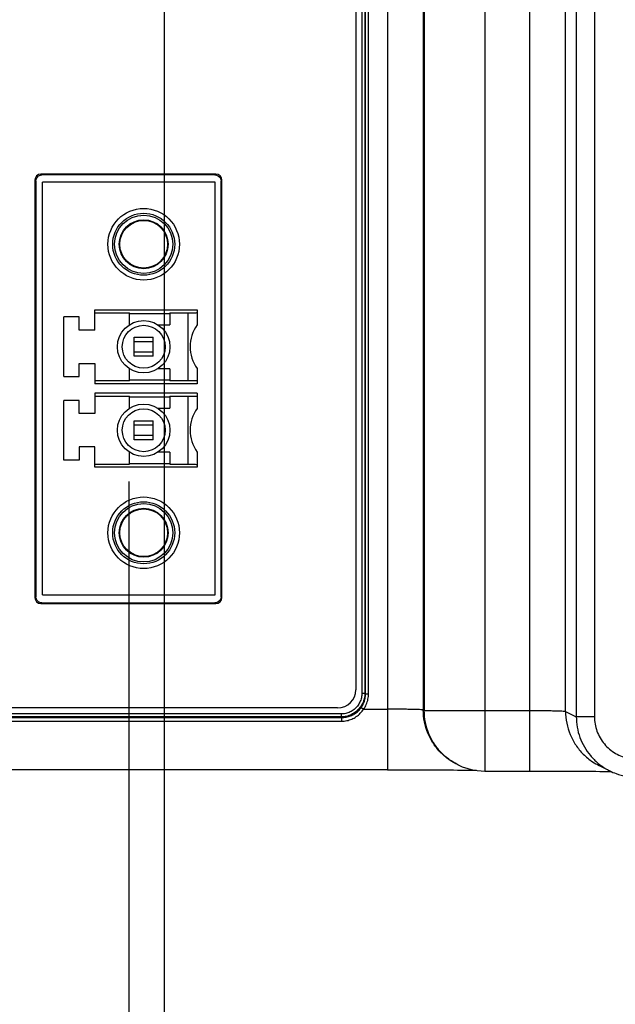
# Model space of a CAD drawing. Header units: inches. Extents: x 0 to 34, y 0 to 22.
# Tile 58 of 94: x 20.1 to 21.1, y 13.4 to 15. Entities that reach past the tile are written whole.
import ezdxf

# ---------------------------------------------------------------- set-up
doc = ezdxf.new("R2010")
doc.units = ezdxf.units.IN
doc.header["$LTSCALE"] = 1.87
doc.header["$MEASUREMENT"] = 0
doc.layers.get('0').update_dxf_attribs({"linetype": 'CONTINUOUS'})
doc.layers.add('DIMENSIONS', color=7, linetype='CONTINUOUS')
doc.styles.get("Standard").update_dxf_attribs({"font": 'txt', "width": 0.8})
doc.dimstyles.new('DIMSTYLE_2', dxfattribs={"dimtxt": 0.125, "dimasz": 0.18, "dimexe": 0.18, "dimexo": 0.0625, "dimgap": 0.09, "dimtad": 0, "dimtih": 1, "dimtoh": 1, "dimzin": 4, "dimdsep": 46, "dimtxsty": 'STANDARD', "dimblk": '_FILLED', "dimblk1": '_FILLED', "dimblk2": '_FILLED', "dimcen": 0.09, "dimadec": 0, "dimazin": 0, "dimtp": 0.01, "dimtm": 0.01, "dimtfac": 1, "dimtofl": 0, "dimtmove": 0, "dimatfit": 3, "dimldrblk": '_FILLED', "dimfxl": 1, "dimtolj": 1, "dimtzin": 4, "dimarcsym": 0})

# ---------------------------------------------------------------- blocks, each defined once
blk = doc.blocks.new('_FILLED')
at = {"color": 0, "linetype": 'BYBLOCK'}
blk.add_solid([(0, 0), (-1, 0.1736), (-1, -0.1736)], dxfattribs=at)
blk = doc.blocks.new('*D6')
at = {"layer": 'DIMENSIONS', "color": 2, "linetype": 'CONTINUOUS'}
for p, q in [((20.2808, 14.2198), (20.2808, 10.5304)), ((18.8829, 13.7837), (18.8829, 10.5304)), ((18.8829, 10.6554), (18.5229, 10.6554)), ((20.2808, 10.6554), (20.83, 10.6554))]:
    blk.add_line(p, q, dxfattribs=at)
at = {"layer": 'DIMENSIONS', "color": 2, "linetype": 'CONTINUOUS', "xscale": 0.18, "yscale": 0.18, "zscale": 0.18}
blk.add_blockref('_FILLED', (18.8829, 10.6554), dxfattribs=at)
at = {"layer": 'DIMENSIONS', "color": 2, "linetype": 'CONTINUOUS', "xscale": 0.18, "yscale": 0.18, "zscale": 0.18, "rotation": 180}
blk.add_blockref('_FILLED', (20.2808, 10.6554), dxfattribs=at)
at = {"layer": 'DIMENSIONS', "color": 2, "linetype": 'CONTINUOUS', "width": 0.8}
for s, p in [('1.398', (20.8925, 10.5929)), ('[', (21.5175, 10.5929)), ('35.51', (21.6175, 10.5929)), (']', (22.1175, 10.5929))]:
    blk.add_text(s, height=0.125, dxfattribs=at).set_placement(p)
blk = doc.blocks.new('*D7')
at = {"layer": 'DIMENSIONS', "color": 2, "linetype": 'CONTINUOUS'}
for p, q in [((20.3392, 15.3729), (20.3392, 10.7839)), ((18.8829, 13.7837), (18.8829, 9.7063)), ((20.3392, 10.5304), (20.3392, 9.7063)), ((18.8829, 9.8313), (18.5229, 9.8313)), ((20.3392, 9.8313), (20.7032, 9.8313))]:
    blk.add_line(p, q, dxfattribs=at)
at = {"layer": 'DIMENSIONS', "color": 2, "linetype": 'CONTINUOUS', "xscale": 0.18, "yscale": 0.18, "zscale": 0.18}
blk.add_blockref('_FILLED', (18.8829, 9.8313), dxfattribs=at)
at = {"layer": 'DIMENSIONS', "color": 2, "linetype": 'CONTINUOUS', "xscale": 0.18, "yscale": 0.18, "zscale": 0.18, "rotation": 180}
blk.add_blockref('_FILLED', (20.3392, 9.8313), dxfattribs=at)
at = {"layer": 'DIMENSIONS', "color": 2, "linetype": 'CONTINUOUS', "width": 0.8}
for s, p in [('[', (21.3907, 9.7688)), (']', (21.9907, 9.7688)), ('1.456', (20.7657, 9.7688)), ('36.99', (21.4907, 9.7688))]:
    blk.add_text(s, height=0.125, dxfattribs=at).set_placement(p)
blk = doc.blocks.new('*D11')
at = {"layer": 'DIMENSIONS', "color": 2, "linetype": 'CONTINUOUS'}
for p, q in [((16.6329, 15.4505), (16.6329, 15.8105)), ((20.2836, 15.4505), (16.5079, 15.4505)), ((18.9246, 13.7442), (16.5079, 13.7442)), ((16.6329, 13.7442), (16.6329, 12.6237)), ((16.6329, 12.6237), (16.4884, 12.6237))]:
    blk.add_line(p, q, dxfattribs=at)
at = {"layer": 'DIMENSIONS', "color": 2, "linetype": 'CONTINUOUS', "xscale": 0.18, "yscale": 0.18, "zscale": 0.18}
for p, rotation in [((16.6329, 15.4505), 270), ((16.6329, 13.7442), 90)]:
    blk.add_blockref('_FILLED', p, dxfattribs=dict(at, rotation=rotation))
at = {"layer": 'DIMENSIONS', "color": 2, "linetype": 'CONTINUOUS', "width": 0.8}
for s, p in [('[', (15.7259, 12.5612)), (']', (16.3259, 12.5612)), ('1.706', (15.1009, 12.5612)), ('43.34', (15.8259, 12.5612))]:
    blk.add_text(s, height=0.125, dxfattribs=at).set_placement(p)

msp = doc.modelspace()

# ---------------------------------------------------------------- linework, layer by layer
at = {"color": 7, "linetype": 'CONTINUOUS'}
for p, q in [((20.9432, 13.742), (20.9432, 17.19)), ((21.0022, 13.8406), (21.0022, 17.0914)), ((21.0199, 17.1002), (21.0199, 13.8318)), ((21.0499, 17.1002), (21.0499, 13.8318)), ((20.7081, 15.9903), (20.7081, 13.7442)), ((20.7672, 15.9903), (20.7672, 13.8428)), ((20.7689, 15.992), (20.7689, 13.842)), ((20.8688, 15.992), (20.8688, 13.742)), ((20.6557, 15.9488), (20.6557, 13.8762)), ((20.6658, 15.9545), (20.6658, 13.8707)), ((20.6707, 15.9545), (20.6707, 13.8707)), ((20.6719, 13.8696), (20.6719, 15.9556)), ((20.6768, 13.8696), (20.6768, 15.9556)), ((20.1257, 14.7175), (20.1257, 14.0285)), ((20.1274, 14.7163), (20.1257, 14.7163)), ((20.1274, 14.7163), (20.1274, 14.0297)), ((20.4247, 14.7275), (20.1357, 14.7275)), ((20.1374, 14.7263), (20.1374, 14.7275)), ((20.4232, 14.7263), (20.1374, 14.7263)), ((20.1381, 14.033), (20.1381, 14.7141)), ((20.4235, 14.7141), (20.1381, 14.7141)), ((20.4232, 14.7263), (20.4232, 14.7275)), ((20.4235, 14.033), (20.4235, 14.7141)), ((20.4332, 14.0297), (20.4332, 14.7163)), ((20.4332, 14.7163), (20.4347, 14.7163)), ((20.4347, 14.0285), (20.4347, 14.7175)), ((20.2247, 14.47), (20.2247, 14.5035)), ((20.2247, 14.5035), (20.394, 14.5035)), ((20.394, 14.5035), (20.394, 14.4785)), ((20.1735, 14.3932), (20.1735, 14.4917)), ((20.1991, 14.4917), (20.1735, 14.4917)), ((20.1991, 14.47), (20.1991, 14.4917)), ((20.2247, 14.4986), (20.2818, 14.4986)), ((20.2818, 14.4787), (20.2818, 14.4986)), ((20.2818, 14.4975), (20.3487, 14.4975)), ((20.3487, 14.4986), (20.3487, 14.4787)), ((20.3487, 14.4986), (20.3782, 14.4986)), ((20.3782, 14.4986), (20.3782, 14.3863)), ((20.2247, 14.47), (20.1991, 14.47)), ((20.329, 14.4787), (20.3487, 14.4787)), ((20.2896, 14.4267), (20.2896, 14.4582)), ((20.2896, 14.4582), (20.3211, 14.4582)), ((20.3211, 14.4267), (20.3211, 14.4582)), ((20.3211, 14.4507), (20.2896, 14.4507)), ((20.2896, 14.4342), (20.3211, 14.4342)), ((20.3211, 14.4267), (20.2896, 14.4267)), ((20.1991, 14.3932), (20.1991, 14.4149)), ((20.1991, 14.4149), (20.2247, 14.4149)), ((20.2247, 14.4149), (20.2247, 14.3814)), ((20.2818, 14.3863), (20.2818, 14.4062)), ((20.3487, 14.4062), (20.329, 14.4062)), ((20.3487, 14.4062), (20.3487, 14.3863)), ((20.394, 14.4064), (20.394, 14.3814)), ((20.1735, 14.3932), (20.1991, 14.3932)), ((20.2818, 14.3863), (20.2247, 14.3863)), ((20.3487, 14.3874), (20.2818, 14.3874)), ((20.3782, 14.3863), (20.3487, 14.3863)), ((20.394, 14.3814), (20.2247, 14.3814)), ((20.1735, 14.2554), (20.1735, 14.3539)), ((20.1991, 14.3539), (20.1735, 14.3539)), ((20.1991, 14.3322), (20.1991, 14.3539)), ((20.2247, 14.3657), (20.2247, 14.3322)), ((20.394, 14.3657), (20.2247, 14.3657)), ((20.2247, 14.3608), (20.2818, 14.3608)), ((20.2818, 14.341), (20.2818, 14.3608)), ((20.2818, 14.3597), (20.3487, 14.3597)), ((20.3487, 14.3608), (20.3487, 14.341)), ((20.3487, 14.3608), (20.3782, 14.3608)), ((20.3782, 14.3608), (20.3782, 14.2486)), ((20.394, 14.3657), (20.394, 14.3407)), ((20.329, 14.341), (20.3487, 14.341)), ((20.2247, 14.3322), (20.1991, 14.3322)), ((20.2896, 14.2889), (20.2896, 14.3204)), ((20.2896, 14.3204), (20.3211, 14.3204)), ((20.3211, 14.3129), (20.2896, 14.3129)), ((20.3211, 14.2889), (20.3211, 14.3204)), ((20.2896, 14.2964), (20.3211, 14.2964)), ((20.3211, 14.2889), (20.2896, 14.2889)), ((20.1991, 14.2771), (20.1991, 14.2554)), ((20.2247, 14.2771), (20.1991, 14.2771)), ((20.2247, 14.2436), (20.2247, 14.2771)), ((20.2818, 14.2486), (20.2818, 14.2684)), ((20.3487, 14.2684), (20.329, 14.2684)), ((20.3487, 14.2684), (20.3487, 14.2486)), ((20.394, 14.2686), (20.394, 14.2436)), ((20.1991, 14.2554), (20.1735, 14.2554)), ((20.2247, 14.2486), (20.2818, 14.2486)), ((20.394, 14.2436), (20.2247, 14.2436)), ((20.2818, 14.2496), (20.3487, 14.2496)), ((20.3487, 14.2486), (20.3782, 14.2486)), ((20.1274, 14.0297), (20.1257, 14.0297)), ((20.1381, 14.033), (20.4235, 14.033)), ((20.4332, 14.0297), (20.4347, 14.0297)), ((20.1357, 14.0185), (20.4247, 14.0185)), ((20.1374, 14.0196), (20.1374, 14.0185)), ((20.1374, 14.0196), (20.4232, 14.0196)), ((20.4232, 14.0196), (20.4232, 14.0185)), ((20.6658, 13.8707), (20.6707, 13.8707)), ((20.6719, 13.8696), (20.6707, 13.8707)), ((20.6719, 13.8696), (20.6768, 13.8696)), ((20.6314, 13.8363), (19.0221, 13.8363)), ((20.6257, 13.8462), (19.0277, 13.8462)), ((20.6314, 13.8363), (20.6314, 13.8313)), ((20.6647, 13.847), (20.6688, 13.8442)), ((20.6688, 13.8441), (20.7081, 13.8442)), ((20.7689, 13.842), (20.7672, 13.8428)), ((20.7689, 13.842), (20.9432, 13.842)), ((21.0022, 13.8406), (21.0199, 13.8318)), ((18.9871, 13.8244), (20.6324, 13.8244)), ((19.0201, 13.8303), (20.6324, 13.8303)), ((20.6314, 13.8313), (19.0221, 13.8313)), ((20.6324, 13.8303), (20.6314, 13.8313)), ((20.6324, 13.8303), (20.6324, 13.8244)), ((21.0499, 13.8318), (21.0199, 13.8318)), ((20.8241, 13.7525), (20.8225, 13.7533)), ((20.7081, 13.7442), (18.9871, 13.7442)), ((20.8501, 13.7437), (20.8688, 13.742)), ((21.0575, 13.7511), (21.0751, 13.7423)), ((21.0698, 13.7414), (21.0775, 13.7413))]:
    msp.add_line(p, q, dxfattribs=at)
for points in [[(20.1274, 14.7163), (20.1277, 14.7189), (20.1293, 14.7221), (20.1319, 14.7246), (20.1352, 14.726), (20.1374, 14.7263)], [(20.4232, 14.7263), (20.4258, 14.7259), (20.429, 14.7244), (20.4315, 14.7218), (20.4329, 14.7185), (20.4332, 14.7163)], [(20.1374, 14.0196), (20.1348, 14.02), (20.1316, 14.0215), (20.1291, 14.0241), (20.1276, 14.0274), (20.1274, 14.0297)], [(20.4332, 14.0297), (20.4328, 14.027), (20.4313, 14.0238), (20.4287, 14.0213), (20.4254, 14.0199), (20.4232, 14.0196)], [(20.8237, 13.7527), (20.8315, 13.7492), (20.8501, 13.7437)], [(20.7081, 13.7442), (20.7196, 13.7442), (20.7303, 13.7441), (20.7407, 13.7441), (20.7507, 13.7441), (20.7605, 13.7441), (20.7699, 13.744), (20.7789, 13.744), (20.7874, 13.744), (20.7956, 13.7439), (20.8033, 13.7439), (20.8105, 13.7438), (20.8172, 13.7438), (20.8235, 13.7437), (20.8293, 13.7437), (20.8346, 13.7436), (20.8394, 13.7435), (20.8438, 13.7435), (20.8476, 13.7434), (20.8509, 13.7434), (20.8538, 13.7433), (20.8549, 13.7433)], [(20.8688, 13.742), (20.9539, 13.742), (20.9646, 13.7419), (20.9751, 13.7419), (20.9853, 13.7419), (20.9951, 13.7419), (21.0046, 13.7418), (21.0136, 13.7418), (21.0223, 13.7418), (21.0305, 13.7417), (21.0382, 13.7417), (21.0455, 13.7416), (21.0523, 13.7416), (21.0586, 13.7415), (21.0644, 13.7415), (21.0698, 13.7414)]]:
    msp.add_lwpolyline(points, dxfattribs=at)
for centre, radius in [((20.3054, 14.6117), 0.0591), ((20.3054, 14.6117), 0.0512), ((20.3054, 14.6117), 0.0482), ((20.3054, 14.6117), 0.0404), ((20.3054, 14.6117), 0.0394), ((20.3054, 14.4425), 0.0433), ((20.3054, 14.4425), 0.0354), ((20.3054, 14.3047), 0.0433), ((20.3054, 14.3047), 0.0354), ((20.3054, 14.1354), 0.0591), ((20.3054, 14.1354), 0.0512), ((20.3054, 14.1354), 0.0482), ((20.3054, 14.1354), 0.0404), ((20.3054, 14.1354), 0.0394)]:
    msp.add_circle(centre, radius, dxfattribs=at)
for centre, radius, start, end in [((20.1357, 14.7175), 0.01, 90, 180), ((20.4247, 14.7175), 0.01, 0, 90), ((20.4432, 14.4425), 0.061, 143.7507, 216.2493), ((20.4432, 14.3047), 0.061, 143.7507, 216.2493), ((20.1357, 14.0285), 0.01, 180, 270), ((20.4247, 14.0285), 0.01, 270, 360), ((20.6257, 13.8762), 0.03, 270, 360)]:
    msp.add_arc(centre, radius, start, end, dxfattribs=at)
for points, knots in [([(20.3782, 14.4986), (20.3796, 14.4986), (20.3822, 14.4986), (20.3859, 14.4986), (20.389, 14.4987), (20.3917, 14.4986), (20.3928, 14.4989), (20.394, 14.4987), (20.394, 14.4988)], [0, 0, 0, 0, 0.255974, 0.498737, 0.706897, 0.866442, 0.966405, 1, 1, 1, 1]), ([(20.394, 14.3861), (20.394, 14.3862), (20.3928, 14.386), (20.3917, 14.3863), (20.389, 14.3862), (20.3859, 14.3863), (20.3822, 14.3863), (20.3796, 14.3863), (20.3782, 14.3863)], [0, 0, 0, 0, 0.033677, 0.133797, 0.293415, 0.501679, 0.744336, 1, 1, 1, 1]), ([(20.3782, 14.3608), (20.3796, 14.3608), (20.3822, 14.3608), (20.3859, 14.3608), (20.389, 14.3609), (20.3917, 14.3608), (20.3928, 14.3611), (20.394, 14.3609), (20.394, 14.361)], [0, 0, 0, 0, 0.255974, 0.498737, 0.706897, 0.866442, 0.966405, 1, 1, 1, 1]), ([(20.3782, 14.2486), (20.3796, 14.2486), (20.3822, 14.2485), (20.3859, 14.2485), (20.389, 14.2484), (20.3917, 14.2485), (20.3928, 14.2482), (20.394, 14.2484), (20.394, 14.2483)], [0, 0, 0, 0, 0.255974, 0.498737, 0.706897, 0.866442, 0.966405, 1, 1, 1, 1]), ([(20.6658, 13.8707), (20.6658, 13.8681), (20.6652, 13.863), (20.6627, 13.8556), (20.6585, 13.849), (20.6531, 13.8435), (20.6465, 13.8394), (20.6391, 13.8368), (20.634, 13.8363), (20.6314, 13.8363)], [0, 0, 0, 0, 0.143006, 0.28579, 0.42854, 0.571244, 0.713999, 0.856821, 1, 1, 1, 1]), ([(20.6707, 13.8707), (20.6707, 13.8677), (20.6701, 13.8618), (20.6671, 13.8535), (20.6624, 13.8459), (20.6561, 13.8397), (20.6486, 13.8349), (20.6402, 13.832), (20.6343, 13.8313), (20.6314, 13.8313)], [0, 0, 0, 0, 0.142963, 0.285815, 0.428638, 0.571405, 0.714203, 0.857036, 1, 1, 1, 1]), ([(20.6647, 13.847), (20.6663, 13.8492), (20.6689, 13.8538), (20.6713, 13.8615), (20.6719, 13.8669), (20.6719, 13.8696)], [0, 0, 0, 0, 0.331822, 0.665887, 1, 1, 1, 1]), ([(20.6688, 13.8441), (20.6705, 13.8466), (20.6734, 13.8519), (20.6762, 13.8605), (20.6768, 13.8666), (20.6768, 13.8696)], [0, 0, 0, 0, 0.332233, 0.66586, 1, 1, 1, 1]), ([(20.6324, 13.8303), (20.6349, 13.8303), (20.6399, 13.8308), (20.6472, 13.8329), (20.654, 13.8363), (20.66, 13.8411), (20.6633, 13.8449), (20.6647, 13.847)], [0, 0, 0, 0, 0.197095, 0.396722, 0.598253, 0.799925, 1, 1, 1, 1]), ([(20.6324, 13.8244), (20.6352, 13.8244), (20.6409, 13.825), (20.6491, 13.8275), (20.6567, 13.8316), (20.6634, 13.8372), (20.6671, 13.8417), (20.6687, 13.8441)], [0, 0, 0, 0, 0.194802, 0.392548, 0.593579, 0.796701, 1, 1, 1, 1]), ([(20.7672, 13.8428), (20.767, 13.8431), (20.7654, 13.8429), (20.7629, 13.8434), (20.7584, 13.8435), (20.7526, 13.8437), (20.7454, 13.8438), (20.7371, 13.844), (20.7279, 13.8441), (20.7182, 13.8441), (20.7115, 13.8442), (20.7081, 13.8442)], [0, 0, 0, 0, 0.018317, 0.0655, 0.140365, 0.240737, 0.363638, 0.505438, 0.661884, 0.828478, 1, 1, 1, 1]), ([(20.8225, 13.7533), (20.8187, 13.7552), (20.8094, 13.7606), (20.796, 13.7716), (20.7835, 13.7869), (20.7742, 13.8043), (20.7685, 13.8232), (20.7672, 13.8363), (20.7672, 13.8428)], [0, 0, 0, 0, 0.113256, 0.290595, 0.467937, 0.645285, 0.822639, 1, 1, 1, 1]), ([(20.8237, 13.7527), (20.8202, 13.7545), (20.811, 13.7599), (20.7977, 13.7708), (20.7852, 13.786), (20.7759, 13.8034), (20.7702, 13.8223), (20.7689, 13.8354), (20.7689, 13.842)], [0, 0, 0, 0, 0.109256, 0.287392, 0.46553, 0.643681, 0.821839, 1, 1, 1, 1]), ([(20.9432, 13.842), (20.9465, 13.842), (20.953, 13.8419), (20.9627, 13.8419), (20.9719, 13.8418), (20.9803, 13.8417), (20.9877, 13.8415), (20.9935, 13.8413), (20.998, 13.8412), (21.0005, 13.8407), (21.002, 13.8409), (21.0022, 13.8406)], [0, 0, 0, 0, 0.167443, 0.332592, 0.490896, 0.635191, 0.760235, 0.861783, 0.936592, 0.982522, 1, 1, 1, 1]), ([(21.0022, 13.8406), (21.0022, 13.8341), (21.0035, 13.821), (21.0092, 13.8021), (21.0185, 13.7847), (21.031, 13.7694), (21.0445, 13.7584), (21.0538, 13.753), (21.0575, 13.7511)], [0, 0, 0, 0, 0.177361, 0.354716, 0.532064, 0.709407, 0.886745, 1, 1, 1, 1]), ([(21.0199, 13.8318), (21.0199, 13.826), (21.0209, 13.8143), (21.0254, 13.7974), (21.0328, 13.7815), (21.0429, 13.7672), (21.0553, 13.7548), (21.0665, 13.7469), (21.0734, 13.7432), (21.0751, 13.7423)], [0, 0, 0, 0, 0.157647, 0.315249, 0.472905, 0.630542, 0.788203, 0.945847, 1, 1, 1, 1]), ([(21.0499, 13.8318), (21.0499, 13.8277), (21.0506, 13.8196), (21.0537, 13.8077), (21.0589, 13.7966), (21.066, 13.7865), (21.0746, 13.7779), (21.0847, 13.7708), (21.0958, 13.7656), (21.1077, 13.7625), (21.1158, 13.7618), (21.1199, 13.7618)], [0, 0, 0, 0, 0.110833, 0.221977, 0.333184, 0.444405, 0.555631, 0.666821, 0.778006, 0.889148, 1, 1, 1, 1]), ([(21.0751, 13.7423), (21.0786, 13.7406), (21.0874, 13.7368), (21.1024, 13.7328), (21.1141, 13.7318), (21.1199, 13.7318)], [0, 0, 0, 0, 0.247169, 0.623551, 1, 1, 1, 1])]:
    msp.add_open_spline(points, degree=3, knots=knots, dxfattribs=at)

# ---------------------------------------------------------------- dimensions: what is measured, and where the dimension line sits
at = {"layer": 'DIMENSIONS', "color": 2, "linetype": 'CONTINUOUS'}
dim = msp.add_linear_dim(base=(16.6329, 13.7442), p1=(20.2836, 15.4505), p2=(18.9246, 13.7442), angle=270, dimstyle='DIMSTYLE_2', dxfattribs=at)
dim.commit()
dim.dimension.update_dxf_attribs({"geometry": '*D11', "text_midpoint": (15.7634, 12.6237), "dimtype": 160})
for base, p2, picture, middle in [((20.3392, 9.8313), (20.3392, 15.3729), '*D7', (21.4282, 9.8313)), ((20.2808, 10.6554), (20.2808, 14.2198), '*D6', (21.555, 10.6554))]:
    dim = msp.add_linear_dim(base=base, p1=(18.8829, 13.7837), p2=p2, dimstyle='DIMSTYLE_2', dxfattribs=at)
    dim.commit()
    dim.dimension.update_dxf_attribs({"geometry": picture, "text_midpoint": middle, "dimtype": 160})

doc.saveas('drawing.dxf')
